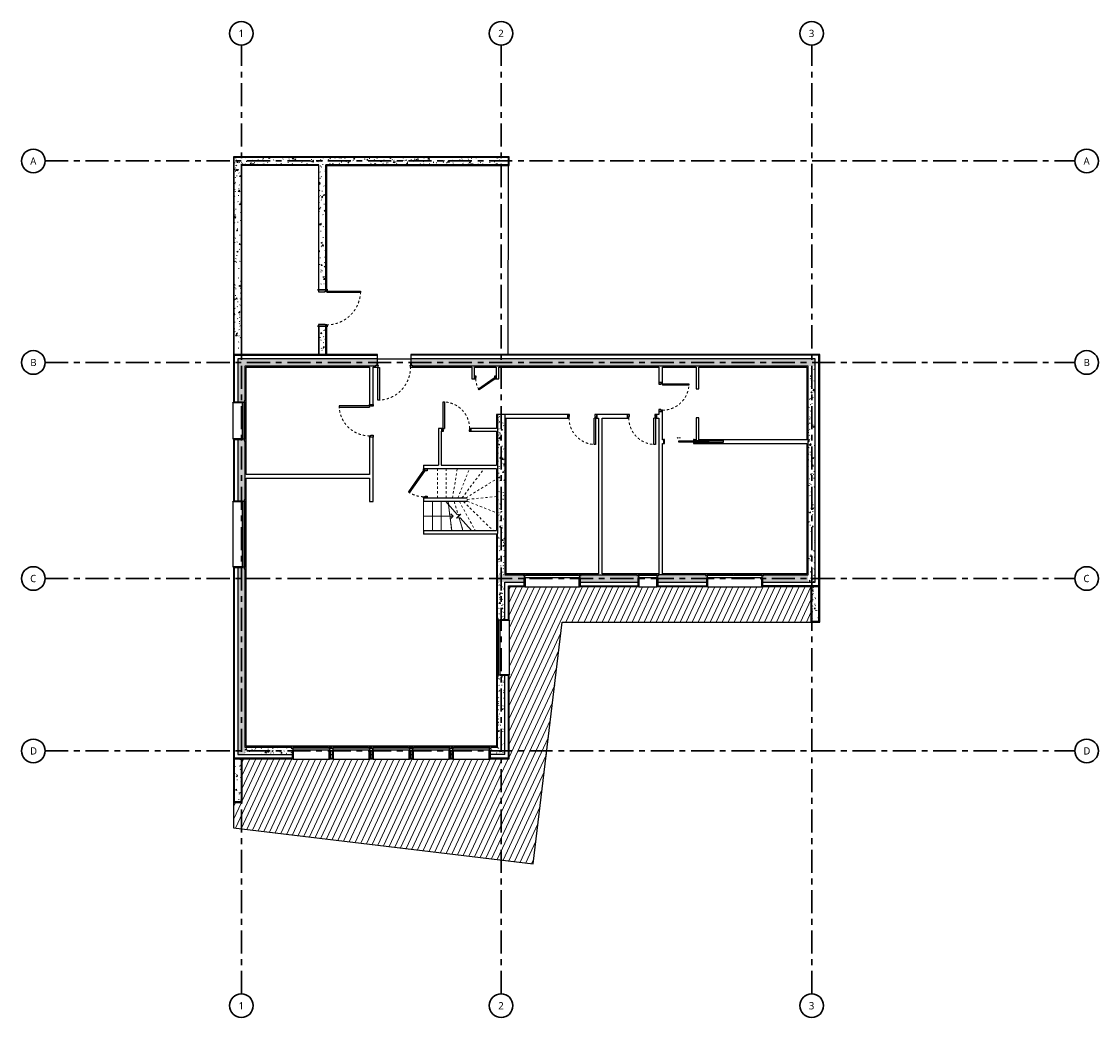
# Model space of a CAD drawing. Header units: millimetres. Extents: x -14498 to 15147, y -17911 to 9522.
import ezdxf

# ---------------------------------------------------------------- set-up
doc = ezdxf.new("R2010")
doc.units = ezdxf.units.MM
doc.header["$LTSCALE"] = 50
doc.linetypes.add('Ligne de quadrillage', pattern=[22.225, 12.7, -3.175, 3.175, -3.175])
doc.linetypes.add('Tiret', pattern=[2.5, 1.25, -1.25])
for name, color, linetype, lineweight in [('A-DOOR', 7, 'Continuous', 25), ('A-DOOR-FRAM', 7, 'Continuous', 25), ('A-FLOR', 7, 'Continuous', 25), ('A-FLOR-PATT', 7, 'Continuous', 25), ('A-GLAZ', 7, 'Continuous', 25), ('A-GLAZ-SILL', 7, 'Continuous', 25), ('A-WALL', 7, 'Continuous', 25), ('A-WALL-PATT', 7, 'Continuous', 25), ('I-WALL', 7, 'Continuous', 25), ('S-GRID', 7, 'Continuous', 30), ('S-GRID-IDEN', 7, 'Continuous', 30), ('S-STRS', 7, 'Continuous', 18), ('S-STRS-ANNO', 7, 'Continuous', 18), ('S-STRS-MBND', 7, 'Tiret', 18)]:
    doc.layers.add(name, color=color, linetype=linetype, lineweight=lineweight)
doc.styles.add('Trebuchet MS', font='trebuc.ttf', dxfattribs={"height": 200})
pattern_1 = [(50, (0, 0), (364.368, -31.878), [38.1, -419.1]), (355, (0, 0), (-70.486, 382.113), [30.48, -335.28]), (100.451, (30.36, -2.66), (293.885, 350.233), [32.38, -356.18]), (46.184, (0, 101.6), (542.158, -84.086), [57.15, -628.65]), (96.636, (45.2, 94.6), (474.805, 494.855), [48.57, -534.27]), (351.184, (0, 101.6), (474.81, 494.85), [45.72, -502.92]), (21, (50.8, 76.2), (303.2285, -204.5305), [38.1, -419.1]), (326, (50.8, 76.2), (123.604, 368.376), [30.48, -335.28]), (71.451, (76.07, 59.16), (426.834, 163.843), [32.38, -356.18]), (37.5, (0, 0), (6.1766, 169.1102), [16.764, -314.452, 16.764, -323.596, -336.55]), (37.5, (0, 0), (6.1766, 169.1102), [-671.576, 16.764, -319.786]), (7.5, (0, 0), (133.6389, 200.3615), [16.764, -177.292, 16.764, -306.832, -128.27]), (7.5, (0, 0), (133.6389, 200.3615), [-517.652, 16.764, -111.506]), (327.5, (-113.28, 0), (271.1818, -11.4584), [16.764, -110.236, 16.764, -379.476, -525.78]), (327.5, (-113.28, 0), (271.1818, -11.4584), [-523.24, 16.764, -509.016]), (317.5, (-164.08, 0), (296.2585, 50.853), [16.764, -148.336, 16.764, -246.38, -373.38]), (317.5, (-164.08, 0), (296.2585, 50.853), [-428.244, 16.764, -356.616])]

# ---------------------------------------------------------------- blocks, each defined once
blk = doc.blocks.new('PF 2 Vantaux - Droits - 1_50m x 2_40m-280463-Niveau 0')
at = {"layer": 'A-GLAZ'}
for p, q in [((-735, -125), (-800, -125)), ((-800, -125), (-800, -175)), ((-800, -175), (-750, -175)), ((750, -75), (-750, -75)), ((-750, -135), (-750, -175)), ((-700, -135), (-750, -135)), ((-750, -175), (-750, -135)), ((-750, -135), (-735, -135)), ((-750, -175), (-700, -175)), ((-735, -135), (-735, -125)), ((-735, -125), (735, -125)), ((-700, -175), (-700, -135)), ((-50, -135), (-700, -135)), ((-50, -149), (-700, -149)), ((-700, -149), (-700, -161)), ((-700, -161), (-50, -161)), ((-700, -175), (-50, -175)), ((0, -135), (-50, -135)), ((-50, -135), (-50, -175)), ((-50, -161), (-50, -149)), ((-50, -175), (0, -175)), ((0, -175), (0, -135)), ((50, -135), (0, -135)), ((0, -135), (0, -175)), ((0, -175), (50, -175)), ((50, -175), (50, -135)), ((700, -135), (50, -135)), ((700, -149), (50, -149)), ((50, -149), (50, -161)), ((50, -161), (700, -161)), ((50, -175), (700, -175)), ((700, -135), (700, -175)), ((750, -135), (700, -135)), ((700, -161), (700, -149)), ((700, -175), (750, -175)), ((800, -125), (735, -125)), ((735, -125), (735, -135)), ((735, -135), (750, -135)), ((750, -175), (750, -135)), ((750, -135), (750, -175)), ((750, -175), (800, -175)), ((800, -175), (800, -125))]:
    blk.add_line(p, q, dxfattribs=at)
at = {"layer": 'A-GLAZ', "lineweight": 18}
for p, q in [((-750, -75), (-760, -75)), ((-760, -75), (-760, -125)), ((-760, -125), (-750, -125)), ((-750, -125), (-750, -75)), ((760, -75), (750, -75)), ((750, -75), (750, -125)), ((750, -125), (760, -125)), ((760, -125), (760, -75))]:
    blk.add_line(p, q, dxfattribs=at)
at = {"layer": 'A-GLAZ-SILL'}
for p, q in [((750, 185), (-750, 185)), ((-745, 185), (-750, 185)), ((-750, 185), (-750, 181)), ((-750, 185), (-745, 185)), ((-750, 175), (-750, 181)), ((-745, 181), (-745, 185)), ((-745, 181), (-745, -75)), ((750, 185), (745, 185)), ((745, 185), (745, 181)), ((745, 185), (750, 185)), ((745, -75), (745, 181)), ((750, 181), (750, 185)), ((750, 181), (750, 175))]:
    blk.add_line(p, q, dxfattribs=at)
blk = doc.blocks.new('PF 1 Vantail - Droite - 0_50m x 2_40m-281181-Niveau 0')
at = {"layer": 'A-GLAZ'}
for p, q in [((-235, -125), (-300, -125)), ((-300, -125), (-300, -175)), ((-300, -175), (-250, -175)), ((250, -75), (-250, -75)), ((-200, -135), (-250, -135)), ((-250, -135), (-250, -175)), ((-250, -175), (-250, -135)), ((-250, -135), (-235, -135)), ((-250, -175), (-200, -175)), ((-235, -135), (-235, -125)), ((-235, -125), (235, -125)), ((-200, -175), (-200, -135)), ((200, -135), (-200, -135)), ((200, -149), (-200, -149)), ((-200, -149), (-200, -161)), ((-200, -161), (200, -161)), ((-200, -175), (200, -175)), ((200, -135), (200, -175)), ((250, -135), (200, -135)), ((200, -161), (200, -149)), ((200, -175), (250, -175)), ((300, -125), (235, -125)), ((235, -125), (235, -135)), ((235, -135), (250, -135)), ((250, -175), (250, -135)), ((250, -135), (250, -175)), ((250, -175), (300, -175)), ((300, -175), (300, -125))]:
    blk.add_line(p, q, dxfattribs=at)
at = {"layer": 'A-GLAZ', "lineweight": 18}
for p, q in [((-250, -75), (-260, -75)), ((-260, -75), (-260, -125)), ((-260, -125), (-250, -125)), ((-250, -125), (-250, -75)), ((260, -75), (250, -75)), ((250, -75), (250, -125)), ((250, -125), (260, -125)), ((260, -125), (260, -75))]:
    blk.add_line(p, q, dxfattribs=at)
at = {"layer": 'A-GLAZ-SILL'}
for p, q in [((250, 185), (-250, 185)), ((-245, 185), (-250, 185)), ((-250, 185), (-250, 181)), ((-250, 185), (-245, 185)), ((-250, 175), (-250, 181)), ((-245, 181), (-245, 185)), ((-245, 181), (-245, -75)), ((250, 185), (245, 185)), ((245, 185), (245, 181)), ((245, 185), (250, 185)), ((245, -75), (245, 181)), ((250, 181), (250, 185)), ((250, 181), (250, 175))]:
    blk.add_line(p, q, dxfattribs=at)
blk = doc.blocks.new('PF 2 Vantaux - Droits - 1_50m x 2_40m-281329-Niveau 0')
at = {"layer": 'A-GLAZ'}
for p, q in [((-735, -125), (-800, -125)), ((-800, -125), (-800, -175)), ((-800, -175), (-750, -175)), ((750, -75), (-750, -75)), ((-750, -135), (-750, -175)), ((-700, -135), (-750, -135)), ((-750, -175), (-750, -135)), ((-750, -135), (-735, -135)), ((-750, -175), (-700, -175)), ((-735, -135), (-735, -125)), ((-735, -125), (735, -125)), ((-700, -175), (-700, -135)), ((-50, -135), (-700, -135)), ((-50, -149), (-700, -149)), ((-700, -149), (-700, -161)), ((-700, -161), (-50, -161)), ((-700, -175), (-50, -175)), ((0, -135), (-50, -135)), ((-50, -135), (-50, -175)), ((-50, -161), (-50, -149)), ((-50, -175), (0, -175)), ((0, -175), (0, -135)), ((50, -135), (0, -135)), ((0, -135), (0, -175)), ((0, -175), (50, -175)), ((50, -175), (50, -135)), ((700, -135), (50, -135)), ((700, -149), (50, -149)), ((50, -149), (50, -161)), ((50, -161), (700, -161)), ((50, -175), (700, -175)), ((700, -135), (700, -175)), ((750, -135), (700, -135)), ((700, -161), (700, -149)), ((700, -175), (750, -175)), ((800, -125), (735, -125)), ((735, -125), (735, -135)), ((735, -135), (750, -135)), ((750, -175), (750, -135)), ((750, -135), (750, -175)), ((750, -175), (800, -175)), ((800, -175), (800, -125))]:
    blk.add_line(p, q, dxfattribs=at)
at = {"layer": 'A-GLAZ', "lineweight": 18}
for p, q in [((-750, -75), (-760, -75)), ((-760, -75), (-760, -125)), ((-760, -125), (-750, -125)), ((-750, -125), (-750, -75)), ((760, -75), (750, -75)), ((750, -75), (750, -125)), ((750, -125), (760, -125)), ((760, -125), (760, -75))]:
    blk.add_line(p, q, dxfattribs=at)
at = {"layer": 'A-GLAZ-SILL'}
for p, q in [((750, 185), (-750, 185)), ((-745, 185), (-750, 185)), ((-750, 185), (-750, 181)), ((-750, 185), (-745, 185)), ((-750, 175), (-750, 181)), ((-745, 181), (-745, 185)), ((-745, 181), (-745, -75)), ((750, 185), (745, 185)), ((745, 185), (745, 181)), ((745, 185), (750, 185)), ((745, -75), (745, 181)), ((750, 181), (750, 185)), ((750, 181), (750, 175))]:
    blk.add_line(p, q, dxfattribs=at)
blk = doc.blocks.new('PF 1 Vantail - Droite - 1_00m x 2_40m-281556-Niveau 0')
at = {"layer": 'A-GLAZ'}
for p, q in [((-485, -125), (-550, -125)), ((-550, -125), (-550, -175)), ((-550, -175), (-500, -175)), ((500, -75), (-500, -75)), ((-450, -135), (-500, -135)), ((-500, -135), (-500, -175)), ((-500, -175), (-500, -135)), ((-500, -135), (-485, -135)), ((-500, -175), (-450, -175)), ((-485, -135), (-485, -125)), ((-485, -125), (485, -125)), ((-450, -175), (-450, -135)), ((450, -135), (-450, -135)), ((450, -149), (-450, -149)), ((-450, -149), (-450, -161)), ((-450, -161), (450, -161)), ((-450, -175), (450, -175)), ((450, -135), (450, -175)), ((500, -135), (450, -135)), ((450, -161), (450, -149)), ((450, -175), (500, -175)), ((550, -125), (485, -125)), ((485, -125), (485, -135)), ((485, -135), (500, -135)), ((500, -175), (500, -135)), ((500, -135), (500, -175)), ((500, -175), (550, -175)), ((550, -175), (550, -125))]:
    blk.add_line(p, q, dxfattribs=at)
at = {"layer": 'A-GLAZ', "lineweight": 18}
for p, q in [((-500, -75), (-510, -75)), ((-510, -75), (-510, -125)), ((-510, -125), (-500, -125)), ((-500, -125), (-500, -75)), ((510, -75), (500, -75)), ((500, -75), (500, -125)), ((500, -125), (510, -125)), ((510, -125), (510, -75))]:
    blk.add_line(p, q, dxfattribs=at)
at = {"layer": 'A-GLAZ-SILL'}
for p, q in [((500, 185), (-500, 185)), ((-495, 185), (-500, 185)), ((-500, 185), (-500, 181)), ((-500, 185), (-495, 185)), ((-500, 175), (-500, 181)), ((-495, 181), (-495, 185)), ((-495, 181), (-495, -75)), ((500, 185), (495, 185)), ((495, 185), (495, 181)), ((495, 185), (500, 185)), ((495, -75), (495, 181)), ((500, 181), (500, 185)), ((500, 181), (500, 175))]:
    blk.add_line(p, q, dxfattribs=at)
blk = doc.blocks.new('2 Vantaux - Droits - 1_80m x 1_00m-291279-Niveau 0')
at = {"layer": 'A-GLAZ'}
for p, q in [((-885, -125), (-950, -125)), ((-950, -125), (-950, -175)), ((-950, -175), (-900, -175)), ((900, -65), (-900, -65)), ((-900, -135), (-900, -175)), ((-850, -135), (-900, -135)), ((-900, -175), (-900, -135)), ((-900, -135), (-885, -135)), ((-900, -175), (-850, -175)), ((-885, -135), (-885, -125)), ((-885, -125), (885, -125)), ((-850, -175), (-850, -135)), ((-50, -135), (-850, -135)), ((-50, -149), (-850, -149)), ((-850, -149), (-850, -161)), ((-850, -161), (-50, -161)), ((-850, -175), (-50, -175)), ((0, -135), (-50, -135)), ((-50, -135), (-50, -175)), ((-50, -161), (-50, -149)), ((-50, -175), (0, -175)), ((0, -175), (0, -135)), ((50, -135), (0, -135)), ((0, -135), (0, -175)), ((0, -175), (50, -175)), ((50, -175), (50, -135)), ((850, -135), (50, -135)), ((850, -149), (50, -149)), ((50, -149), (50, -161)), ((50, -161), (850, -161)), ((50, -175), (850, -175)), ((850, -135), (850, -175)), ((900, -135), (850, -135)), ((850, -161), (850, -149)), ((850, -175), (900, -175)), ((950, -125), (885, -125)), ((885, -125), (885, -135)), ((885, -135), (900, -135)), ((900, -175), (900, -135)), ((900, -135), (900, -175)), ((900, -175), (950, -175)), ((950, -175), (950, -125))]:
    blk.add_line(p, q, dxfattribs=at)
at = {"layer": 'A-GLAZ', "lineweight": 18}
for p, q in [((-900, -75), (-910, -75)), ((-910, -75), (-910, -125)), ((-910, -125), (-900, -125)), ((-900, -125), (-900, -75)), ((910, -75), (900, -75)), ((900, -75), (900, -125)), ((900, -125), (910, -125)), ((910, -125), (910, -75))]:
    blk.add_line(p, q, dxfattribs=at)
at = {"layer": 'A-GLAZ-SILL'}
for p, q in [((900, 190), (-900, 190)), ((-895, 190), (-900, 190)), ((-900, 190), (-900, 186)), ((-900, 190), (-895, 190)), ((-900, 175), (-900, 186)), ((-895, 186), (-895, 190)), ((-895, 186), (-895, -65)), ((900, 190), (895, 190)), ((895, 190), (895, 186)), ((895, 190), (900, 190)), ((895, -65), (895, 186)), ((900, 186), (900, 190)), ((900, 186), (900, 175))]:
    blk.add_line(p, q, dxfattribs=at)
blk = doc.blocks.new('1 Vantail - Droit - 1_00m x 1_00m-291528-Niveau 0')
at = {"layer": 'A-GLAZ'}
for p, q in [((-485, -125), (-550, -125)), ((-550, -125), (-550, -175)), ((-550, -175), (-500, -175)), ((500, -65), (-500, -65)), ((-450, -135), (-500, -135)), ((-500, -135), (-500, -175)), ((-500, -175), (-500, -135)), ((-500, -135), (-485, -135)), ((-500, -175), (-450, -175)), ((-485, -135), (-485, -125)), ((-485, -125), (485, -125)), ((-450, -175), (-450, -135)), ((450, -135), (-450, -135)), ((450, -149), (-450, -149)), ((-450, -149), (-450, -161)), ((-450, -161), (450, -161)), ((-450, -175), (450, -175)), ((450, -135), (450, -175)), ((500, -135), (450, -135)), ((450, -161), (450, -149)), ((450, -175), (500, -175)), ((550, -125), (485, -125)), ((485, -125), (485, -135)), ((485, -135), (500, -135)), ((500, -175), (500, -135)), ((500, -135), (500, -175)), ((500, -175), (550, -175)), ((550, -175), (550, -125))]:
    blk.add_line(p, q, dxfattribs=at)
at = {"layer": 'A-GLAZ', "lineweight": 18}
for p, q in [((-500, -75), (-510, -75)), ((-510, -75), (-510, -125)), ((-510, -125), (-500, -125)), ((-500, -125), (-500, -75)), ((510, -75), (500, -75)), ((500, -75), (500, -125)), ((500, -125), (510, -125)), ((510, -125), (510, -75))]:
    blk.add_line(p, q, dxfattribs=at)
at = {"layer": 'A-GLAZ-SILL'}
for p, q in [((500, 190), (-500, 190)), ((-495, 190), (-500, 190)), ((-500, 190), (-500, 186)), ((-500, 190), (-495, 190)), ((-500, 175), (-500, 186)), ((-495, 186), (-495, 190)), ((-495, 186), (-495, -65)), ((500, 190), (495, 190)), ((495, 190), (495, 186)), ((495, 190), (500, 190)), ((495, -65), (495, 186)), ((500, 186), (500, 190)), ((500, 186), (500, 175))]:
    blk.add_line(p, q, dxfattribs=at)
blk = doc.blocks.new('Int_ Simple - PP _0_83m x 2_04m_-303630-Niveau 0')
at = {"layer": 'A-DOOR'}
for p, q in [((380, 880), (340, 880)), ((340, 880), (340, 50)), ((380, 50), (380, 880)), ((380, 50), (340, 50))]:
    blk.add_line(p, q, dxfattribs=at)
at = {"layer": 'A-DOOR', "linetype": 'Tiret', "lineweight": 18}
blk.add_arc((380, 50), 830, 90, 180, dxfattribs=at)
at = {"layer": 'A-DOOR-FRAM'}
for p, q in [((-485, 50), (-450, 50)), ((-485, -50), (-485, 50)), ((-450, 50), (-450, 10)), ((-450, 10), (-435, 10)), ((-435, 10), (-435, -50)), ((365, 10), (380, 10)), ((365, -50), (365, 10)), ((380, 50), (415, 50)), ((380, 10), (380, 50)), ((415, 50), (415, -50)), ((-435, -50), (-485, -50)), ((415, -50), (365, -50))]:
    blk.add_line(p, q, dxfattribs=at)
blk = doc.blocks.new('Int_ Simple - PP _0_73m x 2_04m_-303811-Niveau 0')
at = {"layer": 'A-DOOR'}
for p, q in [((330, -37), (290, -37)), ((290, -767), (290, -37)), ((330, -37), (330, -767)), ((330, -767), (290, -767))]:
    blk.add_line(p, q, dxfattribs=at)
at = {"layer": 'A-DOOR', "linetype": 'Tiret', "lineweight": 18}
blk.add_arc((330, -37), 730, 180, 270, dxfattribs=at)
at = {"layer": 'A-DOOR-FRAM'}
for p, q in [((-435, 37), (-435, -37)), ((-385, 37), (-435, 37)), ((-400, -37), (-400, 3)), ((-400, 3), (-385, 3)), ((-385, 3), (-385, 37)), ((365, 37), (315, 37)), ((315, 37), (315, 3)), ((315, 3), (330, 3)), ((330, 3), (330, -37)), ((365, -37), (365, 37)), ((-435, -37), (-400, -37)), ((330, -37), (365, -37))]:
    blk.add_line(p, q, dxfattribs=at)
blk = doc.blocks.new('Int_ Simple - PP _0_50m x 2_04m_-304150-Niveau 0')
at = {"layer": 'A-DOOR'}
for p, q in [((-227, -308), (207, -4)), ((230, -37), (-204, -341)), ((207, -4), (230, -37)), ((-204, -341), (-227, -308))]:
    blk.add_line(p, q, dxfattribs=at)
at = {"layer": 'A-DOOR', "linetype": 'Tiret', "lineweight": 18}
blk.add_arc((230, -37), 530, 180.0002, 215, dxfattribs=at)
at = {"layer": 'A-DOOR-FRAM'}
for p, q in [((-335, 37), (-335, -37)), ((-285, 37), (-335, 37)), ((-300, -37), (-300, 3)), ((-300, 3), (-285, 3)), ((-285, 3), (-285, 37)), ((265, 37), (215, 37)), ((215, 37), (215, 3)), ((215, 3), (230, 3)), ((230, 3), (230, -37)), ((265, -37), (265, 37)), ((-335, -37), (-300, -37)), ((230, -37), (265, -37))]:
    blk.add_line(p, q, dxfattribs=at)
blk = doc.blocks.new('Int_ Simple - PP _0_73m x 2_04m_-304219-Niveau 0')
at = {"layer": 'A-DOOR'}
for p, q in [((330, -50), (290, -50)), ((290, -780), (290, -50)), ((330, -50), (330, -780)), ((330, -780), (290, -780))]:
    blk.add_line(p, q, dxfattribs=at)
at = {"layer": 'A-DOOR', "linetype": 'Tiret', "lineweight": 18}
blk.add_arc((330, -50), 730, 180, 270, dxfattribs=at)
at = {"layer": 'A-DOOR-FRAM'}
for p, q in [((-435, 50), (-435, -50)), ((-385, 50), (-435, 50)), ((-385, -10), (-385, 50)), ((365, 50), (315, 50)), ((315, 50), (315, -10)), ((365, -50), (365, 50)), ((-435, -50), (-400, -50)), ((-400, -50), (-400, -10)), ((-400, -10), (-385, -10)), ((315, -10), (330, -10)), ((330, -10), (330, -50)), ((330, -50), (365, -50))]:
    blk.add_line(p, q, dxfattribs=at)
blk = doc.blocks.new('Int_ Simple - PP _0_93m x 2_04m_-304647-Niveau 0')
at = {"layer": 'A-DOOR', "lineweight": 35}
for p, q in [((-520, 120), (-550, 120)), ((-550, 120), (-550, 115)), ((-550, 115), (-520, 115)), ((-520, 115), (-520, 120)), ((480, 120), (450, 120)), ((450, 120), (450, 115)), ((450, 115), (480, 115)), ((480, 115), (480, 120)), ((-520, -115), (-550, -115)), ((-550, -115), (-550, -120)), ((-550, -120), (-520, -120)), ((-520, -120), (-520, -115)), ((480, -115), (450, -115)), ((450, -115), (450, -120)), ((450, -120), (480, -120)), ((480, -120), (480, -115))]:
    blk.add_line(p, q, dxfattribs=at)
at = {"layer": 'A-DOOR'}
for p, q in [((430, -115), (390, -115)), ((390, -1045), (390, -115)), ((430, -115), (430, -1045)), ((430, -1045), (390, -1045))]:
    blk.add_line(p, q, dxfattribs=at)
at = {"layer": 'A-DOOR', "linetype": 'Tiret', "lineweight": 18}
blk.add_arc((430, -115), 930, 180, 270, dxfattribs=at)
at = {"layer": 'A-DOOR-FRAM'}
for p, q in [((-535, 115), (-535, -115)), ((-485, 115), (-535, 115)), ((-485, -75), (-485, 115)), ((465, 115), (415, 115)), ((415, 115), (415, -75)), ((465, -115), (465, 115)), ((-535, -115), (-500, -115)), ((-500, -115), (-500, -75)), ((-500, -75), (-485, -75)), ((415, -75), (430, -75)), ((430, -75), (430, -115)), ((430, -115), (465, -115))]:
    blk.add_line(p, q, dxfattribs=at)
blk = doc.blocks.new('Ext_ Simple - Lisse - 0_90 m x 2_15 m-318262-Niveau 0')
at = {"layer": 'A-DOOR'}
for p, q in [((390, 175), (390, 1075)), ((390, 1075), (440, 1075)), ((440, 1075), (440, 175)), ((440, 175), (390, 175))]:
    blk.add_line(p, q, dxfattribs=at)
at = {"layer": 'A-DOOR', "linetype": 'Tiret', "lineweight": 18}
blk.add_arc((440, 175), 900, 90, 180, dxfattribs=at)
at = {"layer": 'A-DOOR-FRAM'}
for p, q in [((-510, 175), (-460, 175)), ((-510, 115), (-510, 175)), ((-480, 115), (-510, 115)), ((-480, 115), (-470, 115)), ((-480, 67), (-480, 115)), ((-470, 67), (-480, 67)), ((-470, 115), (-470, 67)), ((-450, 115), (-470, 115)), ((-460, 175), (-460, 125)), ((-460, 125), (-450, 125)), ((-450, 125), (-450, 115)), ((430, 125), (440, 125)), ((430, 115), (430, 125)), ((450, 115), (430, 115)), ((440, 175), (490, 175)), ((440, 125), (440, 175)), ((460, 115), (450, 115)), ((450, 67), (450, 115)), ((460, 67), (450, 67)), ((460, 115), (460, 67)), ((490, 115), (460, 115)), ((490, 175), (490, 115))]:
    blk.add_line(p, q, dxfattribs=at)
blk = doc.blocks.new('Coulissante - Encastrée - 0_80m x 2_04m-319988-Niveau 0')
at = {"layer": 'A-DOOR'}
for p, q in [((-824, -7), (-824, 33)), ((-824, 33), (-9, 33)), ((-9, 33), (-9, -7)), ((-9, -7), (-824, -7))]:
    blk.add_line(p, q, dxfattribs=at)
at = {"layer": 'A-DOOR', "linetype": 'Tiret', "lineweight": 18}
for p in [(-58, -87), (25, -72), (25, -103)]:
    blk.add_line(p, (42, -87), dxfattribs=at)
at = {"layer": 'A-DOOR-FRAM'}
for p, q in [((-409, 71), (-434, 71)), ((-434, 71), (-434, 63)), ((-424, 38), (-409, 38)), ((-409, 38), (-409, 71)), ((416, 71), (391, 71)), ((391, 71), (391, -45)), ((416, 63), (416, 71)), ((-434, -37), (-434, -45)), ((-434, -45), (-409, -45)), ((-409, -12), (-424, -12)), ((-409, -45), (-409, -12)), ((391, -45), (416, -45)), ((416, -45), (416, -37))]:
    blk.add_line(p, q, dxfattribs=at)
blk = doc.blocks.new('Int_ Simple - PP _0_73m x 2_04m_-318533-Niveau 0')
at = {"layer": 'A-DOOR'}
for p, q in [((-268, 469), (-291, 436)), ((-291, 436), (307, 17)), ((330, 50), (-268, 469)), ((307, 17), (330, 50))]:
    blk.add_line(p, q, dxfattribs=at)
at = {"layer": 'A-DOOR', "linetype": 'Tiret', "lineweight": 18}
blk.add_arc((330, 50), 730, 145, 179.9999, dxfattribs=at)
at = {"layer": 'A-DOOR-FRAM'}
for p, q in [((-435, 50), (-400, 50)), ((-435, -50), (-435, 50)), ((-400, 50), (-400, 10)), ((-400, 10), (-385, 10)), ((-385, 10), (-385, -50)), ((315, 10), (330, 10)), ((315, -50), (315, 10)), ((330, 50), (365, 50)), ((330, 10), (330, 50)), ((365, 50), (365, -50)), ((-385, -50), (-435, -50)), ((365, -50), (315, -50))]:
    blk.add_line(p, q, dxfattribs=at)
blk = doc.blocks.new('Quadrillage - Extrémité de la ligne de quadrillage - Cercle-4360-Niveau 0')
at = {"layer": 'S-GRID-IDEN'}
blk.add_circle((0, 0), 6.5, dxfattribs=at)

msp = doc.modelspace()

# ---------------------------------------------------------------- hatches: boundary and pattern name
at = {"layer": 'A-FLOR-PATT', "lineweight": 18}
h = msp.add_hatch(dxfattribs=at)
h.set_pattern_fill('FP_2', color=256, style=0, pattern_type=2)
h.set_pattern_definition([(245, (7559.66, -12091.6), (135.9462, -63.3927), [])])
h.paths.add_polyline_path([(-414, -13679), (387, -7024), (7233, -7024), (7233, -6039), (5883, -6039), (5883, -6049), (4383, -6049), (4383, -6039), (2994, -6039), (2994, -6049), (2494, -6049), (2494, -6039), (858, -6039), (858, -6049), (-642, -6049), (-642, -6039), (-1077, -6039), (-1077, -6972), (-1067, -6972), (-1068, -8472), (-1077, -8472), (-1077, -10789), (-1622, -10789), (-1622, -10799), (-2622, -10799), (-2622, -10789), (-2722, -10789), (-2722, -10799), (-3722, -10799), (-3722, -10789), (-3822, -10789), (-3822, -10799), (-4822, -10799), (-4822, -10789), (-4922, -10789), (-4922, -10799), (-5922, -10799), (-5922, -10789), (-6022, -10789), (-6022, -10799), (-7022, -10799), (-7022, -10789), (-8427, -10789), (-8427, -11989), (-8667, -11989), (-8667, -12686), (-4035, -13243)])
at = {"layer": 'A-WALL-PATT', "lineweight": 18}
h = msp.add_hatch(dxfattribs=at)
h.set_pattern_fill('FP_1', color=256, style=0, pattern_type=2)
h.set_pattern_definition(pattern_1)
h.paths.add_polyline_path([(-8647, 351), (-8447, 351), (-8447, 5778), (-8647, 5778), (-8647, 2631)])
h = msp.add_hatch(dxfattribs=at)
h.set_pattern_fill('FP_1', color=256, style=0, pattern_type=2)
h.set_pattern_definition(pattern_1)
h.paths.add_polyline_path([(-6212, 5578), (-6212, 5778), (-8447, 5778), (-8447, 5578), (-6317, 5578)])
h = msp.add_hatch(dxfattribs=at)
h.set_pattern_fill('FP_1', color=256, style=0, pattern_type=2)
h.set_pattern_definition(pattern_1)
h.paths.add_polyline_path([(-1097, 5578), (-1097, 5778), (-6212, 5778), (-6212, 5578), (-6117, 5578)])
h = msp.add_hatch(dxfattribs=at)
h.set_pattern_fill('FP_1', color=256, style=0, pattern_type=2)
h.set_pattern_definition(pattern_1)
h.paths.add_polyline_path([(-6317, 351), (-6117, 351), (-6117, 1131), (-6317, 1131)])
h.paths.add_polyline_path([(-6117, 2131), (-6117, 5578), (-6317, 5578), (-6317, 2131)])
h = msp.add_hatch(dxfattribs=at)
h.set_pattern_fill('FP_1', color=256, style=0, pattern_type=2)
h.set_pattern_definition(pattern_1)
h.paths.add_polyline_path([(-8547, -10669), (-8347, -10669), (-8347, -5552), (-8367, -5552), (-8367, -5512), (-8417, -5512), (-8417, -5522), (-8547, -5522), (-8547, -8848)])
h.paths.add_polyline_path([(-8367, -3692), (-8367, -3652), (-8347, -3652), (-8347, -2026), (-8367, -2026), (-8367, -1986), (-8417, -1986), (-8417, -1996), (-8547, -1996), (-8547, -3682), (-8417, -3682), (-8417, -3692)])
h.paths.add_polyline_path([(-8367, -966), (-8367, -926), (-8347, -926), (-8347, 231), (-8547, 231), (-8547, -956), (-8417, -956), (-8417, -966)])
h = msp.add_hatch(dxfattribs=at)
h.set_pattern_fill('FP_1', color=256, style=0, pattern_type=2)
h.set_pattern_definition(pattern_1)
h.paths.add_polyline_path([(7353, 31), (7353, 231), (-3782, 231), (-3782, 101), (-3772, 101), (-3772, 53), (-3742, 53), (-3742, 31), (7153, 31)])
h.paths.add_polyline_path([(-4742, 31), (-4742, 53), (-4712, 53), (-4712, 101), (-4702, 101), (-4702, 231), (-8347, 231), (-8347, 31), (-4848, 31)])
h = msp.add_hatch(dxfattribs=at)
h.set_pattern_fill('FP_1', color=256, style=0, pattern_type=2)
h.set_pattern_definition(pattern_1)
h.paths.add_polyline_path([(7153, -5919), (7353, -5919), (7353, 31), (7153, 31), (7153, -5719)])
h = msp.add_hatch(dxfattribs=at)
h.set_pattern_fill('FP_1', color=256, style=0, pattern_type=2)
h.set_pattern_definition(pattern_1)
h.paths.add_polyline_path([(-1197, -5719), (-1197, -4800), (-1397, -4800), (-1397, -5719)])
h.paths.add_polyline_path([(-1397, -2564), (-1197, -2564), (-1197, -1325), (-1397, -1325), (-1397, -1746)])
h = msp.add_hatch(dxfattribs=at)
h.set_pattern_fill('FP_1', color=256, style=0, pattern_type=2)
h.set_pattern_definition(pattern_1)
h.paths.add_polyline_path([(-1397, -4800), (-1197, -4800), (-1197, -2564), (-1397, -2564), (-1397, -4576)])
h = msp.add_hatch(dxfattribs=at)
h.set_pattern_fill('FP_1', color=256, style=0, pattern_type=2)
h.set_pattern_definition(pattern_1)
h.paths.add_polyline_path([(7123, -5919), (7153, -5919), (7153, -5719), (5933, -5719), (5933, -5739), (5893, -5739), (5893, -5789), (5903, -5789), (5903, -5919), (6692, -5919)])
h.paths.add_polyline_path([(2474, -5919), (2474, -5789), (2484, -5789), (2484, -5739), (2444, -5739), (2444, -5719), (908, -5719), (908, -5739), (868, -5739), (868, -5789), (878, -5789), (878, -5919), (1816, -5919)])
h.paths.add_polyline_path([(-1110, -5919), (-662, -5919), (-662, -5789), (-652, -5789), (-652, -5739), (-692, -5739), (-692, -5719), (-1397, -5719), (-1397, -5919), (-1197, -5919)])
h.paths.add_polyline_path([(3014, -5919), (4363, -5919), (4363, -5789), (4373, -5789), (4373, -5739), (4333, -5739), (4333, -5719), (3044, -5719), (3044, -5739), (3004, -5739), (3004, -5789), (3014, -5789)])
h = msp.add_hatch(dxfattribs=at)
h.set_pattern_fill('FP_1', color=256, style=0, pattern_type=2)
h.set_pattern_definition(pattern_1)
h.paths.add_polyline_path([(-1197, -10669), (-1197, -8492), (-1327, -8492), (-1327, -8482), (-1377, -8482), (-1377, -8522), (-1397, -8522), (-1397, -10669)])
h.paths.add_polyline_path([(-1377, -6962), (-1327, -6962), (-1327, -6952), (-1197, -6952), (-1197, -5919), (-1397, -5919), (-1397, -6922), (-1377, -6922)])
h = msp.add_hatch(dxfattribs=at)
h.set_pattern_fill('FP_1', color=256, style=0, pattern_type=2)
h.set_pattern_definition(pattern_1)
h.paths.add_polyline_path([(7253, -7004), (7453, -7004), (7453, -6039), (7253, -6039)])
h = msp.add_hatch(dxfattribs=at)
h.set_pattern_fill('FP_1', color=256, style=0, pattern_type=2)
h.set_pattern_definition(pattern_1)
h.paths.add_polyline_path([(-1397, -10669), (-1397, -10469), (-1572, -10469), (-1572, -10489), (-1612, -10489), (-1612, -10539), (-1602, -10539), (-1602, -10669), (-1427, -10669)])
h.paths.add_polyline_path([(-2642, -10669), (-2642, -10539), (-2632, -10539), (-2632, -10489), (-2712, -10489), (-2712, -10539), (-2702, -10539), (-2702, -10669)])
h.paths.add_polyline_path([(-8317, -10669), (-7042, -10669), (-7042, -10539), (-7032, -10539), (-7032, -10489), (-7072, -10489), (-7072, -10469), (-8347, -10469), (-8347, -10669)])
h.paths.add_polyline_path([(-4902, -10669), (-4842, -10669), (-4842, -10539), (-4832, -10539), (-4832, -10489), (-4912, -10489), (-4912, -10539), (-4902, -10539), (-4902, -10641)])
h.paths.add_polyline_path([(-5986, -10669), (-5942, -10669), (-5942, -10539), (-5932, -10539), (-5932, -10489), (-6012, -10489), (-6012, -10539), (-6002, -10539), (-6002, -10669)])
h.paths.add_polyline_path([(-3742, -10669), (-3742, -10539), (-3732, -10539), (-3732, -10489), (-3812, -10489), (-3812, -10539), (-3802, -10539), (-3802, -10669)])
h = msp.add_hatch(dxfattribs=at)
h.set_pattern_fill('FP_1', color=256, style=0, pattern_type=2)
h.set_pattern_definition(pattern_1)
h.paths.add_polyline_path([(-8647, -11969), (-8447, -11969), (-8447, -10789), (-8647, -10789), (-8647, -11718)])

# ---------------------------------------------------------------- linework, layer by layer
at = {"layer": 'A-FLOR'}
for p, q in [((-1099, 351), (-1097, 5558)), ((-4702, 231), (-3782, 231)), ((-414, -13679), (387, -7024)), ((387, -7024), (7233, -7024)), ((-8667, -11989), (-8667, -12686)), ((-8667, -12686), (-414, -13679))]:
    msp.add_line(p, q, dxfattribs=at)
at = {"layer": 'A-WALL'}
for p, q in [((-8667, 5798), (-8667, -976)), ((-1077, 5798), (-8667, 5798)), ((-8647, 351), (-8647, 5798)), ((-1097, 5778), (-8647, 5778)), ((-1097, 5578), (-1097, 5778)), ((-1077, 5558), (-1077, 5798)), ((-8447, 331), (-8447, 5578)), ((-6317, 5578), (-8447, 5578)), ((-8437, 331), (-8437, 5568)), ((-8437, 5568), (-6327, 5568)), ((-6327, 5568), (-6327, 2131)), ((-6317, 2131), (-6317, 5578)), ((-6117, 2131), (-6117, 5578)), ((-1077, 5578), (-6117, 5578)), ((-6097, 2131), (-6097, 5558)), ((-6097, 5558), (-1077, 5558)), ((-6327, 2131), (-6097, 2131)), ((-6097, 1131), (-6327, 1131)), ((-6327, 1131), (-6327, 331)), ((-6317, 1131), (-6317, 331)), ((-6117, 351), (-6117, 1131)), ((-6097, 331), (-6097, 1131)), ((-8447, 351), (-8647, 351)), ((-8647, 331), (-8647, -956)), ((-8647, 331), (-4702, 331)), ((-6327, 351), (-8437, 351)), ((-6117, 351), (-6317, 351)), ((-6117, 331), (-6097, 331)), ((-4702, 351), (-6097, 351)), ((-4702, 101), (-4702, 351)), ((7473, 351), (-3782, 351)), ((-3782, 351), (-3782, 101)), ((7453, 331), (-3782, 331)), ((7453, -6019), (7453, 331)), ((7473, -7024), (7473, 351)), ((-8547, 231), (-8547, -956)), ((-4702, 231), (-8547, 231)), ((-8347, 31), (-8347, -926)), ((-4742, 31), (-8347, 31)), ((-8317, -926), (-8317, 1)), ((-8317, 1), (-4922, 1)), ((-4822, 1), (-4742, 1)), ((-4742, 1), (-4742, 53)), ((-4742, 53), (-4712, 53)), ((-4712, 53), (-4712, 101)), ((-4712, 101), (-4702, 101)), ((7353, 231), (-3782, 231)), ((-3782, 101), (-3772, 101)), ((-3772, 101), (-3772, 53)), ((-3772, 53), (-3742, 53)), ((-3742, 53), (-3742, 1)), ((7153, 31), (-3742, 31)), ((-3742, 1), (-2103, 1)), ((-2029, 1), (-1429, 1)), ((-1355, 1), (3044, 1)), ((3144, 1), (4072, 1)), ((4146, 1), (7123, 1)), ((7123, 1), (7123, -1997)), ((7153, -5719), (7153, 31)), ((7353, -5919), (7353, 231)), ((-8667, -976), (-8417, -976)), ((-8647, -956), (-8417, -956)), ((-8417, -966), (-8417, -956)), ((-1427, -1299), (-1427, -1685)), ((-1167, -1299), (-1427, -1299)), ((-1397, -1325), (-1397, -4576)), ((-1197, -1325), (-1197, -5719)), ((-1167, -1399), (-1167, -5689)), ((-1427, -1759), (-1427, -2702)), ((-8417, -1976), (-8667, -1976)), ((-8667, -1976), (-8667, -3702)), ((-8647, -1996), (-8647, -3682)), ((-8417, -1996), (-8647, -1996)), ((-8547, -1996), (-8547, -3682)), ((-8417, -1996), (-8417, -1986)), ((-8347, -2026), (-8347, -3652)), ((-8317, -2952), (-8317, -2026)), ((7123, -2097), (7123, -5689)), ((-1427, -2802), (-1427, -4502)), ((-8317, -3652), (-8317, -3052)), ((-8667, -3702), (-8417, -3702)), ((-8647, -3682), (-8417, -3682)), ((-8417, -3692), (-8417, -3682)), ((-1427, -4602), (-1427, -6922)), ((-1397, -6922), (-1397, -4576)), ((-8417, -5502), (-8667, -5502)), ((-8667, -5502), (-8667, -11989)), ((-8417, -5522), (-8647, -5522)), ((-8647, -5522), (-8647, -11989)), ((-8547, -5522), (-8547, -10669)), ((-8417, -5522), (-8417, -5512)), ((-8347, -5552), (-8347, -10469)), ((-8317, -10439), (-8317, -5552)), ((-1197, -5719), (-692, -5719)), ((-1197, -5919), (-662, -5919)), ((-1197, -6952), (-1197, -5919)), ((-692, -5689), (-1167, -5689)), ((-652, -5789), (-662, -5789)), ((-662, -6019), (-662, -5789)), ((-642, -6039), (-642, -5789)), ((858, -5789), (858, -6039)), ((878, -5789), (868, -5789)), ((878, -5789), (878, -6019)), ((878, -5919), (2474, -5919)), ((1384, -5689), (908, -5689)), ((908, -5719), (2444, -5719)), ((2444, -5689), (1484, -5689)), ((2484, -5789), (2474, -5789)), ((2474, -6019), (2474, -5789)), ((2494, -6039), (2494, -5789)), ((2994, -5789), (2994, -6039)), ((3014, -5789), (3004, -5789)), ((3014, -5789), (3014, -6019)), ((3014, -5919), (4363, -5919)), ((4333, -5719), (3044, -5719)), ((4333, -5689), (3144, -5689)), ((4373, -5789), (4363, -5789)), ((4363, -6019), (4363, -5789)), ((4383, -6039), (4383, -5789)), ((5883, -5789), (5883, -6039)), ((5903, -5789), (5893, -5789)), ((5903, -5789), (5903, -6019)), ((5903, -5919), (7353, -5919)), ((7123, -5689), (5933, -5689)), ((5933, -5719), (7153, -5719)), ((-1097, -6019), (-662, -6019)), ((-1097, -6952), (-1097, -6019)), ((-1097, -6039), (-642, -6039)), ((-1077, -6972), (-1077, -6039)), ((858, -6039), (2494, -6039)), ((878, -6019), (2474, -6019)), ((2994, -6039), (4383, -6039)), ((3014, -6019), (4363, -6019)), ((5883, -6039), (7233, -6039)), ((7453, -6019), (5903, -6019)), ((7233, -6019), (7233, -7024)), ((7253, -7004), (7253, -6019)), ((7253, -6039), (7453, -6039)), ((7453, -7004), (7453, -6039)), ((-1327, -6952), (-1327, -6962)), ((-1327, -6952), (-1097, -6952)), ((-1327, -6972), (-1077, -6972)), ((7233, -7024), (7473, -7024)), ((7453, -7004), (7253, -7004)), ((7253, -7004), (7253, -7024)), ((-1427, -8522), (-1427, -10439)), ((-1397, -10469), (-1397, -8522)), ((-1077, -8472), (-1327, -8472)), ((-1327, -8482), (-1327, -8492)), ((-1097, -8492), (-1327, -8492)), ((-1197, -10669), (-1197, -8492)), ((-1097, -10769), (-1097, -8492)), ((-1077, -10789), (-1077, -8472)), ((-8547, -10669), (-7042, -10669)), ((-8347, -10469), (-7072, -10469)), ((-7072, -10439), (-8317, -10439)), ((-7032, -10539), (-7042, -10539)), ((-7042, -10769), (-7042, -10539)), ((-7022, -10789), (-7022, -10539)), ((-6022, -10539), (-6022, -10789)), ((-6002, -10539), (-6012, -10539)), ((-6002, -10539), (-6002, -10769)), ((-6002, -10669), (-5942, -10669)), ((-5932, -10539), (-5942, -10539)), ((-5942, -10769), (-5942, -10539)), ((-5922, -10789), (-5922, -10539)), ((-4922, -10539), (-4922, -10789)), ((-4902, -10539), (-4912, -10539)), ((-4902, -10539), (-4902, -10769)), ((-4902, -10669), (-4842, -10669)), ((-4832, -10539), (-4842, -10539)), ((-4842, -10769), (-4842, -10539)), ((-4822, -10789), (-4822, -10539)), ((-3822, -10539), (-3822, -10789)), ((-3802, -10539), (-3812, -10539)), ((-3802, -10539), (-3802, -10769)), ((-3802, -10669), (-3742, -10669)), ((-3732, -10539), (-3742, -10539)), ((-3742, -10769), (-3742, -10539)), ((-3722, -10789), (-3722, -10539)), ((-2722, -10539), (-2722, -10789)), ((-2702, -10539), (-2712, -10539)), ((-2702, -10539), (-2702, -10769)), ((-2702, -10669), (-2642, -10669)), ((-2632, -10539), (-2642, -10539)), ((-2642, -10769), (-2642, -10539)), ((-2622, -10789), (-2622, -10539)), ((-1622, -10539), (-1622, -10789)), ((-1602, -10539), (-1612, -10539)), ((-1602, -10539), (-1602, -10769)), ((-1197, -10669), (-1602, -10669)), ((-1427, -10439), (-1572, -10439)), ((-1572, -10469), (-1397, -10469)), ((-7042, -10769), (-8647, -10769)), ((-8647, -10789), (-8447, -10789)), ((-8447, -11969), (-8447, -10789)), ((-8427, -11989), (-8427, -10769)), ((-8427, -10789), (-7022, -10789)), ((-6022, -10789), (-5922, -10789)), ((-6002, -10769), (-5942, -10769)), ((-4922, -10789), (-4822, -10789)), ((-4902, -10769), (-4842, -10769)), ((-3822, -10789), (-3722, -10789)), ((-3802, -10769), (-3742, -10769)), ((-2722, -10789), (-2622, -10789)), ((-2702, -10769), (-2642, -10769)), ((-1622, -10789), (-1077, -10789)), ((-1097, -10769), (-1602, -10769)), ((-8667, -11989), (-8427, -11989)), ((-8447, -11969), (-8647, -11969))]:
    msp.add_line(p, q, dxfattribs=at)
at = {"layer": 'I-WALL'}
for p, q in [((-4922, 1), (-4922, -1026)), ((-4822, -1026), (-4822, 1)), ((-2103, 1), (-2103, -321)), ((-2029, -321), (-2029, 1)), ((-1429, 1), (-1429, -321)), ((-1355, -321), (-1355, 1)), ((3044, 1), (3044, -419)), ((3144, -419), (3144, 1)), ((4072, 1), (4072, -594)), ((4146, -594), (4146, 1)), ((-2103, -321), (-2029, -321)), ((-1429, -321), (-1355, -321)), ((3044, -419), (3144, -419)), ((4072, -594), (4146, -594)), ((-4922, -1026), (-4822, -1026)), ((538, -1299), (-1167, -1299)), ((-1167, -1399), (538, -1399)), ((538, -1399), (538, -1299)), ((2184, -1299), (1338, -1299)), ((1338, -1299), (1338, -1399)), ((1338, -1399), (1384, -1399)), ((1384, -1399), (1384, -5689)), ((1484, -1399), (2184, -1399)), ((1484, -5689), (1484, -1399)), ((2184, -1399), (2184, -1299)), ((3044, -1299), (2984, -1299)), ((2984, -1299), (2984, -1399)), ((2984, -1399), (3044, -1399)), ((3144, -1219), (3044, -1219)), ((3044, -1219), (3044, -1299)), ((3044, -1399), (3044, -5689)), ((3144, -1997), (3144, -1219)), ((4072, -1397), (4072, -1997)), ((4146, -1397), (4072, -1397)), ((4146, -1997), (4146, -1397)), ((-3024, -1685), (-3024, -2702)), ((-2930, -1685), (-3024, -1685)), ((-2950, -1759), (-2950, -2702)), ((-2950, -1759), (-2930, -1759)), ((-2930, -1759), (-2930, -1685)), ((-1427, -1685), (-2130, -1685)), ((-2130, -1685), (-2130, -1759)), ((-2130, -1759), (-1427, -1759)), ((-4822, -1926), (-4922, -1926)), ((-4922, -1926), (-4922, -2952)), ((-4822, -3702), (-4822, -1926)), ((3182, -1997), (3144, -1997)), ((3182, -2097), (3182, -1997)), ((4072, -1997), (4012, -1997)), ((4012, -1997), (4012, -2022)), ((4012, -2022), (4812, -2022)), ((4812, -2072), (4012, -2072)), ((4012, -2072), (4012, -2097)), ((7123, -1997), (4146, -1997)), ((4812, -2022), (4812, -2072)), ((3144, -5689), (3144, -2097)), ((3144, -2097), (3182, -2097)), ((4012, -2097), (7123, -2097)), ((-4922, -2952), (-8317, -2952)), ((-3430, -2702), (-3024, -2702)), ((-3430, -2702), (-3430, -2802)), ((-1427, -2802), (-3430, -2802)), ((-2950, -2702), (-1427, -2702)), ((-8317, -3052), (-4922, -3052)), ((-4922, -3052), (-4922, -3702)), ((-4922, -3702), (-4822, -3702)), ((-3430, -3602), (-2227, -3602)), ((-3430, -3602), (-3430, -3702)), ((-2227, -3702), (-3430, -3702)), ((-3430, -4502), (-1427, -4502)), ((-3430, -4502), (-3430, -4602)), ((-1427, -4602), (-3430, -4602))]:
    msp.add_line(p, q, dxfattribs=at)
at = {"layer": 'S-GRID', "linetype": 'Ligne de quadrillage'}
for p, q in [((-8447, -17261), (-8447, 8872)), ((-1297, -17261), (-1297, 8872)), ((7253, -17261), (7253, 8872)), ((-13848, 5681), (14497, 5681)), ((-13848, 131), (14497, 131)), ((-13848, -5819), (14497, -5819)), ((-13848, -10569), (14497, -10569))]:
    msp.add_line(p, q, dxfattribs=at)
at = {"layer": 'S-STRS'}
for p, q in [((-3430, -3702), (-3430, -4502)), ((-3188, -3702), (-3188, -4502)), ((-2947, -3702), (-2947, -4502)), ((-2746, -3787), (-2657, -4502)), ((-2481, -4054), (-2467, -4102)), ((-2452, -4151), (-2348, -4502))]:
    msp.add_line(p, q, dxfattribs=at)
at = {"layer": 'S-STRS', "linetype": 'Tiret'}
for p, q in [((-3430, -3702), (-3430, -4502)), ((-3188, -3702), (-3188, -4502)), ((-2947, -3702), (-2947, -4502)), ((-2746, -3787), (-2657, -4502)), ((-2481, -4054), (-2467, -4102)), ((-2452, -4151), (-2348, -4502))]:
    msp.add_line(p, q, dxfattribs=at)
at = {"layer": 'S-STRS-ANNO'}
for p, q in [((-3430, -4102), (-3188, -4102)), ((-3188, -4102), (-2947, -4102)), ((-2947, -4102), (-2707, -4102)), ((-2707, -4102), (-2617, -4102)), ((-2617, -4102), (-2679, -4040)), ((-2617, -4102), (-2679, -4165))]:
    msp.add_line(p, q, dxfattribs=at)
at = {"layer": 'S-STRS-MBND'}
for p, q in [((-3048, -3602), (-3048, -2802)), ((-3048, -3602), (-3048, -2802)), ((-2808, -3602), (-2808, -2802)), ((-2808, -3602), (-2808, -2802)), ((-2634, -3602), (-2502, -2802)), ((-2634, -3602), (-2502, -2802)), ((-2486, -3602), (-2170, -2802)), ((-2486, -3602), (-2170, -2802)), ((-2374, -3602), (-1769, -2802)), ((-2374, -3602), (-1769, -2802)), ((-2268, -3602), (-1427, -3079)), ((-2268, -3602), (-1427, -3079)), ((-2756, -3702), (-2746, -3787)), ((-2756, -3702), (-2746, -3787)), ((-2747, -3702), (-2227, -3702)), ((-2585, -3702), (-2481, -4054)), ((-2585, -3702), (-2481, -4054)), ((-2446, -3702), (-2007, -4502)), ((-2446, -3702), (-2007, -4502)), ((-2332, -3702), (-1516, -4502)), ((-2332, -3702), (-1516, -4502)), ((-2227, -3642), (-1427, -3561)), ((-2227, -3642), (-1427, -3561)), ((-2227, -3702), (-2227, -3602)), ((-2227, -3692), (-1427, -4008)), ((-2227, -3692), (-1427, -4008)), ((-2467, -4102), (-2452, -4151)), ((-2467, -4102), (-2452, -4151)), ((-1823, -4502), (-1427, -4502))]:
    msp.add_line(p, q, dxfattribs=at)
at = {"layer": 'S-STRS-MBND', "linetype": 'Continuous'}
for p, q in [((-2508, -4056), (-2821, -3702)), ((-2525, -4154), (-2408, -4051)), ((-2425, -4149), (-2525, -4154)), ((-2408, -4051), (-2508, -4056)), ((-2112, -4502), (-2425, -4149))]:
    msp.add_line(p, q, dxfattribs=at)

# ---------------------------------------------------------------- block references
at = {"layer": 'A-DOOR'}
for name, p, rotation in [('Int_ Simple - PP _0_93m x 2_04m_-304647-Niveau 0', (-6212, 1666), 89.99999999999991), ('Ext_ Simple - Lisse - 0_90 m x 2_15 m-318262-Niveau 0', (-4252, 168), 180), ('Int_ Simple - PP _0_73m x 2_04m_-304219-Niveau 0', (3094, -784), 89.99999999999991), ('Int_ Simple - PP _0_83m x 2_04m_-303630-Niveau 0', (-4872, -1441), 89.99999999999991), ('Int_ Simple - PP _0_73m x 2_04m_-303811-Niveau 0', (-2565, -1722), 180), ('Coulissante - Encastrée - 0_80m x 2_04m-319988-Niveau 0', (3588, -2034), 180), ('Int_ Simple - PP _0_73m x 2_04m_-318533-Niveau 0', (-3380, -3167), 89.99999999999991)]:
    msp.add_blockref(name, p, dxfattribs=dict(at, rotation=rotation))
for name, p in [('Int_ Simple - PP _0_50m x 2_04m_-304150-Niveau 0', (-1694, -284)), ('Int_ Simple - PP _0_73m x 2_04m_-304219-Niveau 0', (973, -1349)), ('Int_ Simple - PP _0_73m x 2_04m_-304219-Niveau 0', (2619, -1349))]:
    msp.add_blockref(name, p, dxfattribs=at)
at = {"layer": 'A-GLAZ'}
for name, p, rotation in [('1 Vantail - Droit - 1_00m x 1_00m-291528-Niveau 0', (-8492, -1476), 89.99999999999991), ('2 Vantaux - Droits - 1_80m x 1_00m-291279-Niveau 0', (-8492, -4602), 89.99999999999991), ('PF 2 Vantaux - Droits - 1_50m x 2_40m-280463-Niveau 0', (108, -5864), 180), ('PF 1 Vantail - Droite - 0_50m x 2_40m-281181-Niveau 0', (2744, -5864), 180), ('PF 2 Vantaux - Droits - 1_50m x 2_40m-280463-Niveau 0', (5133, -5864), 180), ('PF 2 Vantaux - Droits - 1_50m x 2_40m-281329-Niveau 0', (-1252, -7722), 269.9999999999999), ('PF 1 Vantail - Droite - 1_00m x 2_40m-281556-Niveau 0', (-6522, -10614), 180), ('PF 1 Vantail - Droite - 1_00m x 2_40m-281556-Niveau 0', (-5422, -10614), 180), ('PF 1 Vantail - Droite - 1_00m x 2_40m-281556-Niveau 0', (-4322, -10614), 180), ('PF 1 Vantail - Droite - 1_00m x 2_40m-281556-Niveau 0', (-3222, -10614), 180), ('PF 1 Vantail - Droite - 1_00m x 2_40m-281556-Niveau 0', (-2122, -10614), 180)]:
    msp.add_blockref(name, p, dxfattribs=dict(at, rotation=rotation))
at = {"layer": 'S-GRID-IDEN', "xscale": 49.99999999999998, "yscale": 49.99999999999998, "zscale": 49.99999999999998}
for p in [(-8447, 9197), (-1297, 9197), (7253, 9197), (-8447, -17586), (-1297, -17586), (7253, -17586)]:
    msp.add_blockref('Quadrillage - Extrémité de la ligne de quadrillage - Cercle-4360-Niveau 0', p, dxfattribs=at)
at = {"layer": 'S-GRID-IDEN', "xscale": 49.99999999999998, "yscale": 49.99999999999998, "zscale": 49.99999999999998, "rotation": 269.9999999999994}
for p in [(-14173, 5681), (14822, 5681), (-14173, 131), (14822, 131), (-14173, -5819), (14822, -5819), (-14173, -10569), (14822, -10569)]:
    msp.add_blockref('Quadrillage - Extrémité de la ligne de quadrillage - Cercle-4360-Niveau 0', p, dxfattribs=at)

# ---------------------------------------------------------------- texts
at = {"layer": 'S-GRID-IDEN', "char_height": 200, "attachment_point": 1, "style": 'Trebuchet MS'}
for s, insert, width in [('1', (-8524, 9295), 180.38), ('2', (-1374, 9295), 180.38), ('3', (7176, 9295), 180.38), ('A', (-14258, 5780), 200.42), ('A', (14737, 5780), 200.42), ('B', (-14255, 230), 192.4), ('B', (14740, 230), 192.4), ('C', (-14260, -5720), 204.43), ('C', (14735, -5720), 204.43), ('D', (-14262, -10470), 208.44), ('D', (14733, -10470), 208.44), ('1', (-8524, -17489), 180.38), ('2', (-1374, -17489), 180.38), ('3', (7176, -17489), 180.38)]:
    msp.add_mtext(s, dxfattribs=dict(at, insert=insert, width=width))

doc.saveas('drawing.dxf')
